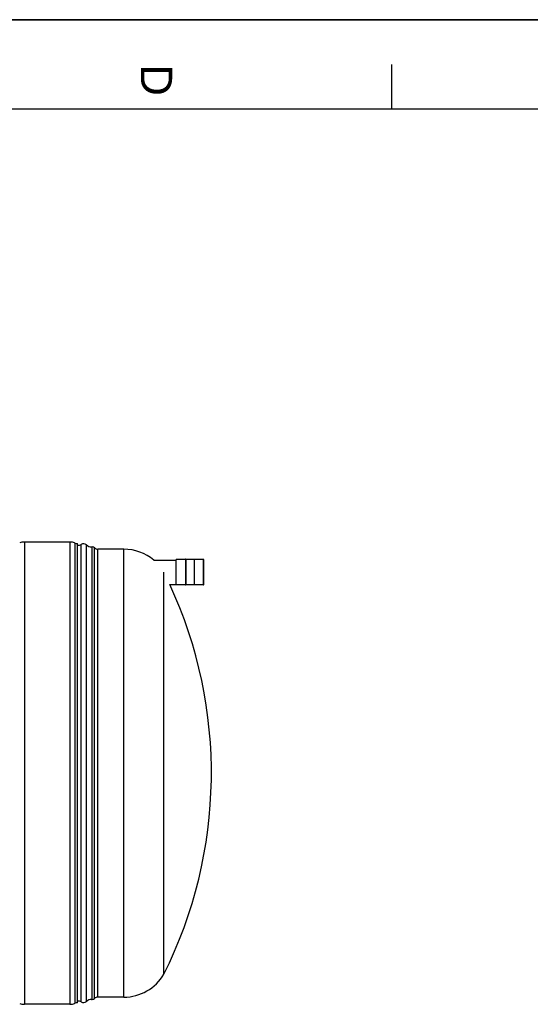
# Model space of a CAD drawing. Header units: millimetres. Extents: x 0 to 420, y 0 to 297.
# Tile 18 of 28: x 221 to 278, y 187 to 297. Entities that reach past the tile are written whole.
import ezdxf

# ---------------------------------------------------------------- set-up
doc = ezdxf.new("R2010")
doc.units = ezdxf.units.MM
doc.header["$LTSCALE"] = 23.1
doc.layers.get('0').update_dxf_attribs({"linetype": 'CONTINUOUS'})
doc.layers.add('SURFACES', color=7, linetype='CONTINUOUS')
doc.styles.add('TEXTSTYLE_2', font='arial.ttf')

# ---------------------------------------------------------------- blocks, each defined once
blk = doc.blocks.new('MARGEA3_BL0', base_point=(210.000078, 148.5))
at = {"color": 7, "linetype": 'Continuous'}
for p, q in [((420.000078, 297.000001), (0.000078, 297.000001)), ((0.000078, 296.999914), (420, 296.999914)), ((262.500078, 292.000001), (262.500078, 287.000001)), ((410.000078, 287.000001), (10.000078, 287.000001))]:
    blk.add_line(p, q, dxfattribs=at)
at = {"color": 7, "linetype": 'Continuous', "style": 'TEXTSTYLE_2', "oblique": 0.00001872}
blk.add_text('D', height=3.5, rotation=270, dxfattribs=at).set_placement((234.500078, 292.000001))

msp = doc.modelspace()

# ---------------------------------------------------------------- linework, layer by layer
at = {"color": 7, "linetype": 'Continuous'}
for p, q in [((0, 297), (420, 297)), ((226.57, 238.53), (221.47, 238.53)), ((227.42, 186.96), (227.42, 238.36)), ((235.93, 236.51), (238.46, 236.51)), ((239.5, 236.57), (238.46, 236.57)), ((238.46, 233.74), (238.46, 236.56)), ((239.54, 236.6), (239.5, 236.6)), ((239.5, 236.6), (239.5, 233.7)), ((239.54, 236.6), (239.54, 233.7)), ((240.44, 236.57), (239.54, 236.57)), ((240.44, 236.6), (240.47, 236.6)), ((240.44, 236.6), (240.44, 233.7)), ((240.47, 236.6), (240.47, 233.7)), ((241.51, 236.57), (240.47, 236.57)), ((241.52, 233.74), (241.52, 236.56)), ((237.72, 233.79), (238.46, 233.79)), ((239.5, 233.73), (238.46, 233.73)), ((239.54, 233.7), (239.5, 233.7)), ((240.44, 233.73), (239.54, 233.73)), ((240.44, 233.7), (240.47, 233.7)), ((241.51, 233.73), (240.47, 233.73)), ((226.57, 186.79), (221.47, 186.79))]:
    msp.add_line(p, q, dxfattribs=at)
at = {"color": 9, "linetype": 'Continuous'}
for p, q in [((221.47, 238.53), (221.47, 186.79)), ((226.57, 238.53), (226.57, 186.79)), ((227.1, 238.43), (227.1, 186.89)), ((238.46, 233.73), (238.46, 236.57)), ((241.51, 233.73), (241.51, 236.57))]:
    msp.add_line(p, q, dxfattribs=at)
at = {"color": 7, "linetype": 'Continuous'}
for centre, radius, start, end in [((221.47, 237.17), 1.36, 90, 112.6199), ((226.57, 237.17), 1.36, 67.3801, 90), ((227.42, 239.21), 0.85, 247.3801, 270), ((238.46, 236.56), 0.0085, 90, 180), ((241.51, 236.56), 0.0085, 0, 90), ((238.46, 233.74), 0.0085, 180, 270), ((241.51, 233.74), 0.0085, 270, 360), ((221.47, 188.15), 1.36, 247.3801, 270), ((226.57, 188.15), 1.36, 270, 292.6199), ((227.42, 186.11), 0.85, 90, 112.6199)]:
    msp.add_arc(centre, radius, start, end, dxfattribs=at)
at = {"layer": 'SURFACES', "color": 9, "linetype": 'Continuous'}
for p, q in [((227.83, 187.05), (227.83, 238.27)), ((228.42, 187.12), (228.42, 238.2)), ((229.32, 187.43), (229.32, 237.89)), ((229.69, 187.59), (229.69, 237.74)), ((232.6, 187.59), (232.6, 237.74))]:
    msp.add_line(p, q, dxfattribs=at)
at = {"layer": 'SURFACES', "color": 7, "linetype": 'Continuous'}
for p, q in [((228.99, 237.99), (229.05, 237.99)), ((229.05, 187.33), (229.05, 237.99)), ((232.6, 237.74), (229.69, 237.74)), ((237.06, 190.16), (237.06, 235.16)), ((232.6, 187.59), (229.69, 187.59)), ((228.99, 187.33), (229.05, 187.33))]:
    msp.add_line(p, q, dxfattribs=at)
for centre, radius, start, end in [((227.42, 239.01), 0.85, 270, 298.955), ((228.08, 237.82), 0.51, 48.3599, 118.955), ((228.99, 238.84), 0.85, 228.3527, 270.3563), ((229.08, 237.65), 0.34, 44.427, 94.4392), ((229.69, 238.25), 0.51, 224.427, 270), ((232.6, 232.58), 5.15, 49.6773, 90), ((192.09, 212.66), 50.29, 333.4179, 24.8486), ((232.6, 192.74), 5.15, 270, 329.9682), ((229.08, 187.67), 0.34, 265.5608, 315.573), ((229.69, 187.08), 0.51, 90, 135.573), ((227.42, 186.31), 0.85, 61.045, 90), ((228.08, 187.5), 0.51, 241.045, 311.6401), ((228.99, 186.48), 0.85, 89.6437, 131.6473)]:
    msp.add_arc(centre, radius, start, end, dxfattribs=at)

# ---------------------------------------------------------------- block references
at = {"color": 7, "linetype": 'Continuous'}
msp.add_blockref('MARGEA3_BL0', (210, 148.5), dxfattribs=at)

doc.saveas('drawing.dxf')
